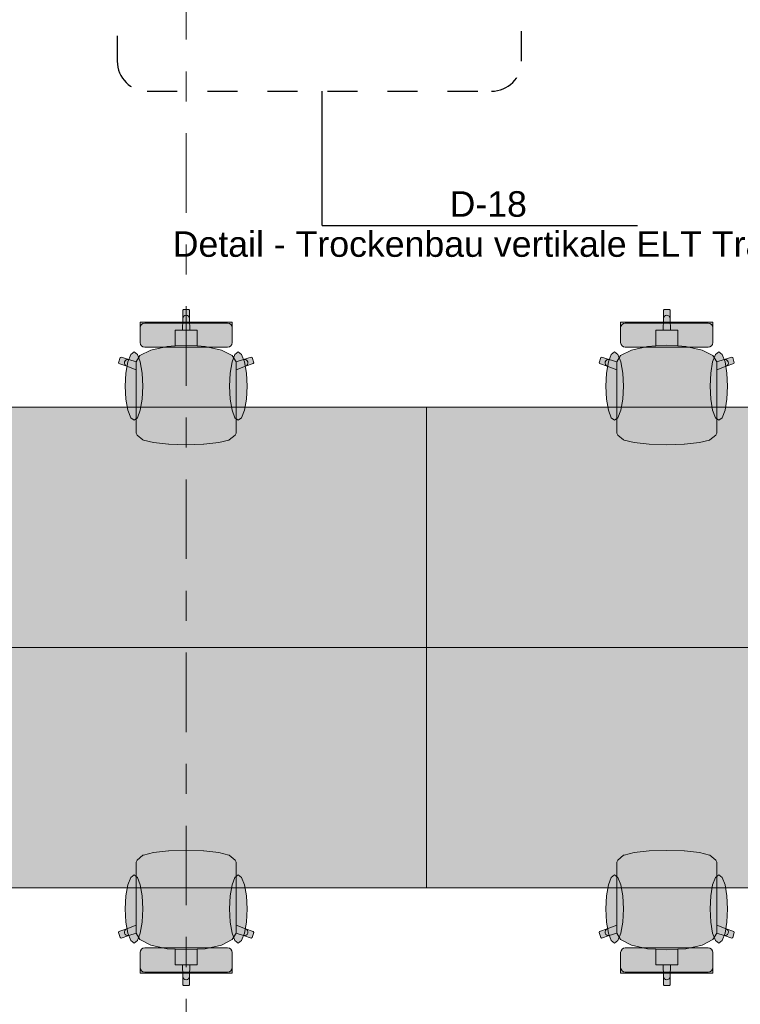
# Model space of a CAD drawing. Header units: metres. Extents: x -3.6 to 84.5, y -11 to 16.8.
# Tile 189 of 256: x 32.4 to 34.8, y 1.8 to 5. Entities that reach past the tile are written whole.
import ezdxf

# ---------------------------------------------------------------- set-up
doc = ezdxf.new("R2010")
doc.units = ezdxf.units.M
doc.header["$MEASUREMENT"] = 0
doc.linetypes.add('Punktlinie eng', pattern=[0.0375, 0.0125, -0.025])
doc.linetypes.add('Strichlinie doppelt', pattern=[0.546806, 0.264583, -0.105833, 0.070556, -0.105833])
for name, color, linetype in [('208 - Marker.Detail', 7, 'Continuous'), ('451 - Universal.Achsen Raster', 7, 'Continuous'), ('701 - Einrichtung.Möbel', 7, 'Continuous')]:
    doc.layers.add(name, color=color, linetype=linetype)
doc.styles.add('ERSTELLTER_STIL_2', font='txt')

msp = doc.modelspace()

# ---------------------------------------------------------------- hatches: boundary and pattern name
at = {"layer": '701 - Einrichtung.Möbel', "linetype": 'Continuous', "lineweight": 0, "true_color": 0x3a3a3a}
for points in [[(32.7636, 3.7151), (32.7636, 3.6876), (32.7636, 3.6639), (32.7669, 3.6574), (32.7863, 3.6412), (32.7879, 3.6405), (32.8212, 3.6324), (32.8711, 3.6269), (32.8719, 3.6269), (32.93, 3.625), (32.93, 4.075), (32.9212, 4.075), (32.919, 4.0727), (32.919, 4.0446), (32.9177, 4.0065), (32.8935, 4.0065), (32.8935, 3.9837), (32.8935, 3.9542), (32.8663, 3.9524), (32.8123, 3.9403), (32.7763, 3.9221), (32.7637, 3.9009), (32.7389, 3.9083), (32.7132, 3.917), (32.7104, 3.9155), (32.705, 3.8981), (32.7064, 3.8953), (32.7321, 3.8866), (32.7636, 3.8746)], [(33.0964, 3.7151), (33.0964, 3.8746), (33.1279, 3.8866), (33.1536, 3.8953), (33.155, 3.8981), (33.1496, 3.9155), (33.1468, 3.917), (33.1211, 3.9083), (33.0963, 3.9009), (33.0837, 3.9221), (33.0477, 3.9403), (32.9937, 3.9524), (32.9665, 3.9542), (32.9665, 3.9837), (32.9665, 4.0065), (32.9423, 4.0065), (32.941, 4.0446), (32.941, 4.0727), (32.9388, 4.075), (32.93, 4.075), (32.93, 3.625), (32.9881, 3.6269), (32.9889, 3.6269), (33.0388, 3.6324), (33.0721, 3.6405), (33.0737, 3.6412), (33.0931, 3.6574), (33.0964, 3.6639), (33.0964, 3.6876)], [(34.3636, 3.7151), (34.3636, 3.6876), (34.3636, 3.6639), (34.3669, 3.6574), (34.3863, 3.6412), (34.3879, 3.6405), (34.4212, 3.6324), (34.4711, 3.6269), (34.4719, 3.6269), (34.53, 3.625), (34.53, 4.075), (34.5212, 4.075), (34.519, 4.0727), (34.519, 4.0446), (34.5177, 4.0065), (34.4935, 4.0065), (34.4935, 3.9837), (34.4935, 3.9542), (34.4663, 3.9524), (34.4123, 3.9403), (34.3763, 3.9221), (34.3637, 3.9009), (34.3389, 3.9083), (34.3132, 3.917), (34.3104, 3.9155), (34.305, 3.8981), (34.3064, 3.8953), (34.3321, 3.8866), (34.3636, 3.8746)], [(34.6964, 3.7151), (34.6964, 3.8746), (34.7279, 3.8866), (34.7536, 3.8953), (34.755, 3.8981), (34.7496, 3.9155), (34.7468, 3.917), (34.7211, 3.9083), (34.6963, 3.9009), (34.6837, 3.9221), (34.6477, 3.9403), (34.5937, 3.9524), (34.5665, 3.9542), (34.5665, 3.9837), (34.5665, 4.0065), (34.5423, 4.0065), (34.541, 4.0446), (34.541, 4.0727), (34.5388, 4.075), (34.53, 4.075), (34.53, 3.625), (34.5881, 3.6269), (34.5889, 3.6269), (34.6388, 3.6324), (34.6721, 3.6405), (34.6737, 3.6412), (34.6931, 3.6574), (34.6964, 3.6639), (34.6964, 3.6876)], [(32.792, 3.9498), (32.93, 3.9498), (32.93, 4.0335), (32.7766, 4.0335), (32.7766, 4.026), (32.7766, 4.0226), (32.7766, 4.0148), (32.7766, 4.0113), (32.7766, 4.0013), (32.7766, 3.9767), (32.7766, 3.9685), (32.7766, 3.9651), (32.7778, 3.9592), (32.7811, 3.9543), (32.7861, 3.951)], [(33.068, 3.9498), (33.0739, 3.951), (33.0789, 3.9543), (33.0822, 3.9592), (33.0834, 3.9651), (33.0834, 3.9685), (33.0834, 3.9767), (33.0834, 4.0013), (33.0834, 4.0113), (33.0834, 4.0148), (33.0834, 4.0226), (33.0834, 4.026), (33.0834, 4.0335), (32.93, 4.0335), (32.93, 3.9498)], [(34.392, 3.9498), (34.53, 3.9498), (34.53, 4.0335), (34.3766, 4.0335), (34.3766, 4.026), (34.3766, 4.0226), (34.3766, 4.0148), (34.3766, 4.0113), (34.3766, 4.0013), (34.3766, 3.9767), (34.3766, 3.9685), (34.3766, 3.9651), (34.3778, 3.9592), (34.3811, 3.9543), (34.3861, 3.951)], [(34.668, 3.9498), (34.6739, 3.951), (34.6789, 3.9543), (34.6822, 3.9592), (34.6834, 3.9651), (34.6834, 3.9685), (34.6834, 3.9767), (34.6834, 4.0013), (34.6834, 4.0113), (34.6834, 4.0148), (34.6834, 4.0226), (34.6834, 4.026), (34.6834, 4.0335), (34.53, 4.0335), (34.53, 3.9498)], [(32.7273, 3.8202), (32.7295, 3.7767), (32.7359, 3.7398), (32.7453, 3.7152), (32.7565, 3.7065), (32.7677, 3.7152), (32.7772, 3.7398), (32.7835, 3.7767), (32.7857, 3.8202), (32.7835, 3.8637), (32.7772, 3.9006), (32.7677, 3.9252), (32.7565, 3.9338), (32.7453, 3.9252), (32.7359, 3.9006), (32.7295, 3.8637)], [(33.1327, 3.8202), (33.1305, 3.8637), (33.1241, 3.9006), (33.1147, 3.9252), (33.1035, 3.9338), (33.0923, 3.9252), (33.0828, 3.9006), (33.0765, 3.8637), (33.0743, 3.8202), (33.0765, 3.7767), (33.0828, 3.7398), (33.0923, 3.7152), (33.1035, 3.7065), (33.1147, 3.7152), (33.1241, 3.7398), (33.1305, 3.7767)], [(34.3273, 3.8202), (34.3295, 3.7767), (34.3359, 3.7398), (34.3453, 3.7152), (34.3565, 3.7065), (34.3677, 3.7152), (34.3772, 3.7398), (34.3835, 3.7767), (34.3857, 3.8202), (34.3835, 3.8637), (34.3772, 3.9006), (34.3677, 3.9252), (34.3565, 3.9338), (34.3453, 3.9252), (34.3359, 3.9006), (34.3295, 3.8637)], [(34.7327, 3.8202), (34.7305, 3.8637), (34.7241, 3.9006), (34.7147, 3.9252), (34.7035, 3.9338), (34.6923, 3.9252), (34.6828, 3.9006), (34.6765, 3.8637), (34.6743, 3.8202), (34.6765, 3.7767), (34.6828, 3.7398), (34.6923, 3.7152), (34.7035, 3.7065), (34.7147, 3.7152), (34.7241, 3.7398), (34.7305, 3.7767)], [(32.13, 2.95), (33.73, 2.95), (33.73, 3.75), (32.13, 3.75)], [(33.73, 2.95), (35.33, 2.95), (35.33, 3.75), (33.73, 3.75)], [(32.13, 2.95), (32.13, 2.15), (33.73, 2.15), (33.73, 2.95)], [(33.73, 2.95), (33.73, 2.15), (35.33, 2.15), (35.33, 2.95)], [(32.7636, 2.1849), (32.7636, 2.0254), (32.7321, 2.0134), (32.7064, 2.0047), (32.705, 2.0018), (32.7104, 1.9845), (32.7132, 1.983), (32.7389, 1.9917), (32.7637, 1.9991), (32.7763, 1.9778), (32.8123, 1.9597), (32.8663, 1.9476), (32.8935, 1.9458), (32.8935, 1.9163), (32.8935, 1.8934), (32.9177, 1.8934), (32.919, 1.8554), (32.919, 1.8273), (32.9212, 1.825), (32.93, 1.825), (32.93, 2.275), (32.8719, 2.2731), (32.8711, 2.273), (32.8212, 2.2676), (32.7879, 2.2594), (32.7863, 2.2587), (32.7669, 2.2426), (32.7636, 2.236), (32.7636, 2.2124)], [(33.0964, 2.1849), (33.0964, 2.2124), (33.0964, 2.236), (33.0931, 2.2426), (33.0737, 2.2587), (33.0721, 2.2594), (33.0388, 2.2676), (32.9889, 2.273), (32.9881, 2.2731), (32.93, 2.275), (32.93, 1.825), (32.9388, 1.825), (32.941, 1.8273), (32.941, 1.8554), (32.9423, 1.8934), (32.9665, 1.8934), (32.9665, 1.9163), (32.9665, 1.9458), (32.9937, 1.9476), (33.0477, 1.9597), (33.0837, 1.9778), (33.0963, 1.9991), (33.1211, 1.9917), (33.1468, 1.983), (33.1496, 1.9845), (33.155, 2.0018), (33.1536, 2.0047), (33.1279, 2.0134), (33.0964, 2.0254)], [(34.3636, 2.1849), (34.3636, 2.0254), (34.3321, 2.0134), (34.3064, 2.0047), (34.305, 2.0018), (34.3104, 1.9845), (34.3132, 1.983), (34.3389, 1.9917), (34.3637, 1.9991), (34.3763, 1.9778), (34.4123, 1.9597), (34.4663, 1.9476), (34.4935, 1.9458), (34.4935, 1.9163), (34.4935, 1.8934), (34.5177, 1.8934), (34.519, 1.8554), (34.519, 1.8273), (34.5212, 1.825), (34.53, 1.825), (34.53, 2.275), (34.4719, 2.2731), (34.4711, 2.273), (34.4212, 2.2676), (34.3879, 2.2594), (34.3863, 2.2587), (34.3669, 2.2426), (34.3636, 2.236), (34.3636, 2.2124)], [(34.6964, 2.1849), (34.6964, 2.2124), (34.6964, 2.236), (34.6931, 2.2426), (34.6737, 2.2587), (34.6721, 2.2594), (34.6388, 2.2676), (34.5889, 2.273), (34.5881, 2.2731), (34.53, 2.275), (34.53, 1.825), (34.5388, 1.825), (34.541, 1.8273), (34.541, 1.8554), (34.5423, 1.8934), (34.5665, 1.8934), (34.5665, 1.9163), (34.5665, 1.9458), (34.5937, 1.9476), (34.6477, 1.9597), (34.6837, 1.9778), (34.6963, 1.9991), (34.7211, 1.9917), (34.7468, 1.983), (34.7496, 1.9845), (34.755, 2.0018), (34.7536, 2.0047), (34.7279, 2.0134), (34.6964, 2.0254)], [(32.7273, 2.0798), (32.7295, 2.0363), (32.7359, 1.9994), (32.7453, 1.9748), (32.7565, 1.9661), (32.7677, 1.9748), (32.7772, 1.9994), (32.7835, 2.0363), (32.7857, 2.0798), (32.7835, 2.1233), (32.7772, 2.1601), (32.7677, 2.1848), (32.7565, 2.1934), (32.7453, 2.1848), (32.7359, 2.1601), (32.7295, 2.1233)], [(33.1327, 2.0798), (33.1305, 2.1233), (33.1241, 2.1601), (33.1147, 2.1848), (33.1035, 2.1934), (33.0923, 2.1848), (33.0828, 2.1601), (33.0765, 2.1233), (33.0743, 2.0798), (33.0765, 2.0363), (33.0828, 1.9994), (33.0923, 1.9748), (33.1035, 1.9661), (33.1147, 1.9748), (33.1241, 1.9994), (33.1305, 2.0363)], [(34.3273, 2.0798), (34.3295, 2.0363), (34.3359, 1.9994), (34.3453, 1.9748), (34.3565, 1.9661), (34.3677, 1.9748), (34.3772, 1.9994), (34.3835, 2.0363), (34.3857, 2.0798), (34.3835, 2.1233), (34.3772, 2.1601), (34.3677, 2.1848), (34.3565, 2.1934), (34.3453, 2.1848), (34.3359, 2.1601), (34.3295, 2.1233)], [(34.7327, 2.0798), (34.7305, 2.1233), (34.7241, 2.1601), (34.7147, 2.1848), (34.7035, 2.1934), (34.6923, 2.1848), (34.6828, 2.1601), (34.6765, 2.1233), (34.6743, 2.0798), (34.6765, 2.0363), (34.6828, 1.9994), (34.6923, 1.9748), (34.7035, 1.9661), (34.7147, 1.9748), (34.7241, 1.9994), (34.7305, 2.0363)], [(32.792, 1.9501), (32.7861, 1.949), (32.7811, 1.9457), (32.7778, 1.9407), (32.7766, 1.9349), (32.7766, 1.9315), (32.7766, 1.9233), (32.7766, 1.8987), (32.7766, 1.8886), (32.7766, 1.8851), (32.7766, 1.8773), (32.7766, 1.8739), (32.7766, 1.8665), (32.93, 1.8665), (32.93, 1.9501)], [(33.068, 1.9501), (32.93, 1.9501), (32.93, 1.8665), (33.0834, 1.8665), (33.0834, 1.8739), (33.0834, 1.8773), (33.0834, 1.8851), (33.0834, 1.8886), (33.0834, 1.8987), (33.0834, 1.9233), (33.0834, 1.9315), (33.0834, 1.9349), (33.0822, 1.9407), (33.0789, 1.9457), (33.0739, 1.949)], [(34.392, 1.9501), (34.3861, 1.949), (34.3811, 1.9457), (34.3778, 1.9407), (34.3766, 1.9349), (34.3766, 1.9315), (34.3766, 1.9233), (34.3766, 1.8987), (34.3766, 1.8886), (34.3766, 1.8851), (34.3766, 1.8773), (34.3766, 1.8739), (34.3766, 1.8665), (34.53, 1.8665), (34.53, 1.9501)], [(34.668, 1.9501), (34.53, 1.9501), (34.53, 1.8665), (34.6834, 1.8665), (34.6834, 1.8739), (34.6834, 1.8773), (34.6834, 1.8851), (34.6834, 1.8886), (34.6834, 1.8987), (34.6834, 1.9233), (34.6834, 1.9315), (34.6834, 1.9349), (34.6822, 1.9407), (34.6789, 1.9457), (34.6739, 1.949)]]:
    msp.add_hatch(color=250, dxfattribs=at).paths.add_polyline_path(points)

# ---------------------------------------------------------------- linework, layer by layer
at = {"layer": '208 - Marker.Detail', "color": 30, "linetype": 'Punktlinie eng', "lineweight": 25, "true_color": 0xff6e00}
for p, q in [((32.7006, 5.9866), (32.7006, 4.9017)), ((34.0466, 4.9017), (34.0466, 5.9866)), ((32.8006, 4.8017), (33.9466, 4.8017))]:
    msp.add_line(p, q, dxfattribs=at)
at = {"layer": '208 - Marker.Detail', "color": 30, "linetype": 'Continuous', "lineweight": 25, "true_color": 0xff6e00}
for p, q in [((33.383, 4.3551), (33.383, 4.8017)), ((33.383, 4.3551), (33.433, 4.3551)), ((33.433, 4.3551), (34.433, 4.3551))]:
    msp.add_line(p, q, dxfattribs=at)
at = {"layer": '208 - Marker.Detail', "color": 30, "linetype": 'Punktlinie eng', "lineweight": 25, "true_color": 0xff6e00}
for centre, start, end in [((32.8006, 4.9017), 180, 270), ((33.9466, 4.9017), 270, 0)]:
    msp.add_arc(centre, 0.1, start, end, dxfattribs=at)
at = {"layer": '451 - Universal.Achsen Raster', "color": 160, "linetype": 'Strichlinie doppelt', "lineweight": 9, "true_color": 0x3232ff}
msp.add_line((32.93, -10.585), (32.93, 16.355), dxfattribs=at)
at = {"layer": '701 - Einrichtung.Möbel', "color": 7, "linetype": 'Continuous', "lineweight": 5, "true_color": 0xebebeb}
for p, q in [((32.919, 4.0727), (32.9212, 4.075)), ((32.919, 4.0446), (32.919, 4.0727)), ((32.9212, 4.075), (32.93, 4.075)), ((32.9388, 4.075), (32.93, 4.075)), ((32.941, 4.0727), (32.9388, 4.075)), ((32.941, 4.0446), (32.941, 4.0727)), ((34.519, 4.0727), (34.5212, 4.075)), ((34.519, 4.0446), (34.519, 4.0727)), ((34.5212, 4.075), (34.53, 4.075)), ((34.5388, 4.075), (34.53, 4.075)), ((34.541, 4.0727), (34.5388, 4.075)), ((34.541, 4.0446), (34.541, 4.0727)), ((32.7766, 4.026), (32.7766, 4.0335)), ((32.7766, 4.0335), (32.93, 4.0335)), ((32.9177, 4.0065), (32.919, 4.0446)), ((32.919, 4.0446), (32.9199, 4.0489)), ((32.9199, 4.0489), (32.9223, 4.0526)), ((32.9223, 4.0526), (32.9258, 4.0551)), ((32.9258, 4.0551), (32.93, 4.056)), ((32.9342, 4.0551), (32.93, 4.056)), ((33.0834, 4.0335), (32.93, 4.0335)), ((32.9377, 4.0526), (32.9342, 4.0551)), ((32.9401, 4.0489), (32.9377, 4.0526)), ((32.941, 4.0446), (32.9401, 4.0489)), ((32.9423, 4.0065), (32.941, 4.0446)), ((33.0834, 4.026), (33.0834, 4.0335)), ((34.3766, 4.026), (34.3766, 4.0335)), ((34.3766, 4.0335), (34.53, 4.0335)), ((34.5177, 4.0065), (34.519, 4.0446)), ((34.519, 4.0446), (34.5199, 4.0489)), ((34.5199, 4.0489), (34.5223, 4.0526)), ((34.5223, 4.0526), (34.5258, 4.0551)), ((34.5258, 4.0551), (34.53, 4.056)), ((34.5342, 4.0551), (34.53, 4.056)), ((34.6834, 4.0335), (34.53, 4.0335)), ((34.5377, 4.0526), (34.5342, 4.0551)), ((34.5401, 4.0489), (34.5377, 4.0526)), ((34.541, 4.0446), (34.5401, 4.0489)), ((34.5423, 4.0065), (34.541, 4.0446)), ((34.6834, 4.026), (34.6834, 4.0335)), ((32.7766, 4.0226), (32.7766, 4.026)), ((32.7766, 4.0148), (32.7766, 4.0226)), ((32.7778, 4.0207), (32.7766, 4.0149)), ((32.7766, 4.0113), (32.7766, 4.0148)), ((32.7766, 4.0013), (32.7766, 4.0113)), ((32.7766, 3.9767), (32.7766, 4.0013)), ((32.7811, 4.0256), (32.7778, 4.0207)), ((32.7861, 4.0289), (32.7811, 4.0256)), ((32.792, 4.03), (32.7861, 4.0289)), ((32.93, 4.03), (32.792, 4.03)), ((32.8935, 3.9837), (32.8935, 4.0065)), ((32.8935, 4.0065), (32.9177, 4.0065)), ((32.9177, 4.0065), (32.93, 4.0065)), ((32.93, 4.03), (33.068, 4.03)), ((32.9423, 4.0065), (32.93, 4.0065)), ((32.9665, 4.0065), (32.9423, 4.0065)), ((32.9665, 3.9837), (32.9665, 4.0065)), ((33.068, 4.03), (33.0739, 4.0289)), ((33.0739, 4.0289), (33.0789, 4.0256)), ((33.0789, 4.0256), (33.0822, 4.0207)), ((33.0822, 4.0207), (33.0834, 4.0149)), ((33.0834, 4.0226), (33.0834, 4.026)), ((33.0834, 4.0148), (33.0834, 4.0226)), ((33.0834, 4.0113), (33.0834, 4.0148)), ((33.0834, 4.0013), (33.0834, 4.0113)), ((33.0834, 3.9767), (33.0834, 4.0013)), ((34.3766, 4.0226), (34.3766, 4.026)), ((34.3766, 4.0148), (34.3766, 4.0226)), ((34.3778, 4.0207), (34.3766, 4.0149)), ((34.3766, 4.0113), (34.3766, 4.0148)), ((34.3766, 4.0013), (34.3766, 4.0113)), ((34.3766, 3.9767), (34.3766, 4.0013)), ((34.3811, 4.0256), (34.3778, 4.0207)), ((34.3861, 4.0289), (34.3811, 4.0256)), ((34.392, 4.03), (34.3861, 4.0289)), ((34.53, 4.03), (34.392, 4.03)), ((34.4935, 3.9837), (34.4935, 4.0065)), ((34.4935, 4.0065), (34.5177, 4.0065)), ((34.5177, 4.0065), (34.53, 4.0065)), ((34.53, 4.03), (34.668, 4.03)), ((34.5423, 4.0065), (34.53, 4.0065)), ((34.5665, 4.0065), (34.5423, 4.0065)), ((34.5665, 3.9837), (34.5665, 4.0065)), ((34.668, 4.03), (34.6739, 4.0289)), ((34.6739, 4.0289), (34.6789, 4.0256)), ((34.6789, 4.0256), (34.6822, 4.0207)), ((34.6822, 4.0207), (34.6834, 4.0149)), ((34.6834, 4.0226), (34.6834, 4.026)), ((34.6834, 4.0148), (34.6834, 4.0226)), ((34.6834, 4.0113), (34.6834, 4.0148)), ((34.6834, 4.0013), (34.6834, 4.0113)), ((34.6834, 3.9767), (34.6834, 4.0013)), ((32.7766, 3.9685), (32.7766, 3.9767)), ((32.7766, 3.9651), (32.7766, 3.9685)), ((32.8935, 3.9542), (32.8935, 3.9837)), ((32.9665, 3.9542), (32.9665, 3.9837)), ((33.0834, 3.9685), (33.0834, 3.9767)), ((33.0834, 3.9651), (33.0834, 3.9685)), ((34.3766, 3.9685), (34.3766, 3.9767)), ((34.3766, 3.9651), (34.3766, 3.9685)), ((34.4935, 3.9542), (34.4935, 3.9837)), ((34.5665, 3.9542), (34.5665, 3.9837)), ((34.6834, 3.9685), (34.6834, 3.9767)), ((34.6834, 3.9651), (34.6834, 3.9685)), ((32.7763, 3.9221), (32.8123, 3.9403)), ((32.7778, 3.9592), (32.7766, 3.9651)), ((32.7811, 3.9543), (32.7778, 3.9592)), ((32.7861, 3.951), (32.7811, 3.9543)), ((32.792, 3.9498), (32.7861, 3.951)), ((32.93, 3.9498), (32.792, 3.9498)), ((32.8123, 3.9403), (32.8663, 3.9524)), ((32.8663, 3.9524), (32.8935, 3.9542)), ((32.8935, 3.9542), (32.93, 3.9566)), ((32.9665, 3.9542), (32.93, 3.9566)), ((32.93, 3.9498), (33.068, 3.9498)), ((32.9937, 3.9524), (32.9665, 3.9542)), ((33.0477, 3.9403), (32.9937, 3.9524)), ((33.0837, 3.9221), (33.0477, 3.9403)), ((33.068, 3.9498), (33.0739, 3.951)), ((33.0739, 3.951), (33.0789, 3.9543)), ((33.0789, 3.9543), (33.0822, 3.9592)), ((33.0822, 3.9592), (33.0834, 3.9651)), ((34.3763, 3.9221), (34.4123, 3.9403)), ((34.3778, 3.9592), (34.3766, 3.9651)), ((34.3811, 3.9543), (34.3778, 3.9592)), ((34.3861, 3.951), (34.3811, 3.9543)), ((34.392, 3.9498), (34.3861, 3.951)), ((34.53, 3.9498), (34.392, 3.9498)), ((34.4123, 3.9403), (34.4663, 3.9524)), ((34.4663, 3.9524), (34.4935, 3.9542)), ((34.4935, 3.9542), (34.53, 3.9566)), ((34.5665, 3.9542), (34.53, 3.9566)), ((34.53, 3.9498), (34.668, 3.9498)), ((34.5937, 3.9524), (34.5665, 3.9542)), ((34.6477, 3.9403), (34.5937, 3.9524)), ((34.6837, 3.9221), (34.6477, 3.9403)), ((34.668, 3.9498), (34.6739, 3.951)), ((34.6739, 3.951), (34.6789, 3.9543)), ((34.6789, 3.9543), (34.6822, 3.9592)), ((34.6822, 3.9592), (34.6834, 3.9651)), ((32.705, 3.8981), (32.7104, 3.9155)), ((32.7104, 3.9155), (32.7132, 3.917)), ((32.7132, 3.917), (32.7389, 3.9083)), ((32.7246, 3.8965), (32.7251, 3.9009)), ((32.7251, 3.9009), (32.7272, 3.9048)), ((32.7272, 3.9048), (32.7305, 3.9076)), ((32.7305, 3.9076), (32.7346, 3.9088)), ((32.7346, 3.9088), (32.7389, 3.9083)), ((32.7389, 3.9083), (32.7637, 3.9009)), ((32.7636, 3.9007), (32.7637, 3.9009)), ((32.7636, 3.9007), (32.7636, 3.8746)), ((32.7637, 3.9009), (32.7763, 3.9221)), ((33.0963, 3.9009), (33.0837, 3.9221)), ((33.1211, 3.9083), (33.0963, 3.9009)), ((33.0964, 3.9007), (33.0963, 3.9009)), ((33.0964, 3.9007), (33.0964, 3.8746)), ((33.1468, 3.917), (33.1211, 3.9083)), ((33.1254, 3.9088), (33.1211, 3.9083)), ((33.1295, 3.9076), (33.1254, 3.9088)), ((33.1328, 3.9048), (33.1295, 3.9076)), ((33.1349, 3.9009), (33.1328, 3.9048)), ((33.1354, 3.8965), (33.1349, 3.9009)), ((33.1496, 3.9155), (33.1468, 3.917)), ((33.155, 3.8981), (33.1496, 3.9155)), ((34.305, 3.8981), (34.3104, 3.9155)), ((34.3104, 3.9155), (34.3132, 3.917)), ((34.3132, 3.917), (34.3389, 3.9083)), ((34.3246, 3.8965), (34.3251, 3.9009)), ((34.3251, 3.9009), (34.3272, 3.9048)), ((34.3272, 3.9048), (34.3305, 3.9076)), ((34.3305, 3.9076), (34.3346, 3.9088)), ((34.3346, 3.9088), (34.3389, 3.9083)), ((34.3389, 3.9083), (34.3637, 3.9009)), ((34.3636, 3.9007), (34.3637, 3.9009)), ((34.3636, 3.9007), (34.3636, 3.8746)), ((34.3637, 3.9009), (34.3763, 3.9221)), ((34.6963, 3.9009), (34.6837, 3.9221)), ((34.7211, 3.9083), (34.6963, 3.9009)), ((34.6964, 3.9007), (34.6963, 3.9009)), ((34.6964, 3.9007), (34.6964, 3.8746)), ((34.7468, 3.917), (34.7211, 3.9083)), ((34.7254, 3.9088), (34.7211, 3.9083)), ((34.7295, 3.9076), (34.7254, 3.9088)), ((34.7328, 3.9048), (34.7295, 3.9076)), ((34.7349, 3.9009), (34.7328, 3.9048)), ((34.7354, 3.8965), (34.7349, 3.9009)), ((34.7496, 3.9155), (34.7468, 3.917)), ((34.755, 3.8981), (34.7496, 3.9155)), ((32.7064, 3.8953), (32.705, 3.8981)), ((32.7321, 3.8866), (32.7064, 3.8953)), ((32.7257, 3.8922), (32.7246, 3.8965)), ((32.7284, 3.8887), (32.7257, 3.8922)), ((32.7321, 3.8866), (32.7284, 3.8887)), ((32.7636, 3.8746), (32.7321, 3.8866)), ((32.7636, 3.7151), (32.7636, 3.8746)), ((33.0964, 3.8746), (33.1279, 3.8866)), ((33.0964, 3.7151), (33.0964, 3.8746)), ((33.1279, 3.8866), (33.1536, 3.8953)), ((33.1279, 3.8866), (33.1316, 3.8887)), ((33.1316, 3.8887), (33.1343, 3.8922)), ((33.1343, 3.8922), (33.1354, 3.8965)), ((33.1536, 3.8953), (33.155, 3.8981)), ((34.3064, 3.8953), (34.305, 3.8981)), ((34.3321, 3.8866), (34.3064, 3.8953)), ((34.3257, 3.8922), (34.3246, 3.8965)), ((34.3284, 3.8887), (34.3257, 3.8922)), ((34.3321, 3.8866), (34.3284, 3.8887)), ((34.3636, 3.8746), (34.3321, 3.8866)), ((34.3636, 3.7151), (34.3636, 3.8746)), ((34.6964, 3.8746), (34.7279, 3.8866)), ((34.6964, 3.7151), (34.6964, 3.8746)), ((34.7279, 3.8866), (34.7536, 3.8953)), ((34.7279, 3.8866), (34.7316, 3.8887)), ((34.7316, 3.8887), (34.7343, 3.8922)), ((34.7343, 3.8922), (34.7354, 3.8965)), ((34.7536, 3.8953), (34.755, 3.8981)), ((32.7636, 3.6876), (32.7636, 3.7151)), ((33.0964, 3.6876), (33.0964, 3.7151)), ((34.3636, 3.6876), (34.3636, 3.7151)), ((34.6964, 3.6876), (34.6964, 3.7151)), ((32.7636, 3.6639), (32.7636, 3.6876)), ((33.0964, 3.6639), (33.0964, 3.6876)), ((34.3636, 3.6639), (34.3636, 3.6876)), ((34.6964, 3.6639), (34.6964, 3.6876)), ((32.7669, 3.6574), (32.7636, 3.6639)), ((32.7863, 3.6412), (32.7669, 3.6574)), ((32.7879, 3.6405), (32.7863, 3.6412)), ((32.8212, 3.6324), (32.7879, 3.6405)), ((33.0388, 3.6324), (33.0721, 3.6405)), ((33.0721, 3.6405), (33.0737, 3.6412)), ((33.0737, 3.6412), (33.0931, 3.6574)), ((33.0931, 3.6574), (33.0964, 3.6639)), ((34.3669, 3.6574), (34.3636, 3.6639)), ((34.3863, 3.6412), (34.3669, 3.6574)), ((34.3879, 3.6405), (34.3863, 3.6412)), ((34.4212, 3.6324), (34.3879, 3.6405)), ((34.6388, 3.6324), (34.6721, 3.6405)), ((34.6721, 3.6405), (34.6737, 3.6412)), ((34.6737, 3.6412), (34.6931, 3.6574)), ((34.6931, 3.6574), (34.6964, 3.6639)), ((32.8711, 3.6269), (32.8212, 3.6324)), ((32.8719, 3.6269), (32.8711, 3.6269)), ((32.93, 3.625), (32.8719, 3.6269)), ((32.93, 3.625), (32.9881, 3.6269)), ((32.9881, 3.6269), (32.9889, 3.6269)), ((32.9889, 3.6269), (33.0388, 3.6324)), ((34.4711, 3.6269), (34.4212, 3.6324)), ((34.4719, 3.6269), (34.4711, 3.6269)), ((34.53, 3.625), (34.4719, 3.6269)), ((34.53, 3.625), (34.5881, 3.6269)), ((34.5881, 3.6269), (34.5889, 3.6269)), ((34.5889, 3.6269), (34.6388, 3.6324)), ((32.8212, 2.2676), (32.7879, 2.2594)), ((32.8711, 2.273), (32.8212, 2.2676)), ((32.8719, 2.2731), (32.8711, 2.273)), ((32.93, 2.275), (32.8719, 2.2731)), ((32.93, 2.275), (32.9881, 2.2731)), ((32.9881, 2.2731), (32.9889, 2.273)), ((32.9889, 2.273), (33.0388, 2.2676)), ((33.0388, 2.2676), (33.0721, 2.2594)), ((34.4212, 2.2676), (34.3879, 2.2594)), ((34.4711, 2.273), (34.4212, 2.2676)), ((34.4719, 2.2731), (34.4711, 2.273)), ((34.53, 2.275), (34.4719, 2.2731)), ((34.53, 2.275), (34.5881, 2.2731)), ((34.5881, 2.2731), (34.5889, 2.273)), ((34.5889, 2.273), (34.6388, 2.2676)), ((34.6388, 2.2676), (34.6721, 2.2594)), ((32.7669, 2.2426), (32.7636, 2.236)), ((32.7636, 2.236), (32.7636, 2.2124)), ((32.7863, 2.2587), (32.7669, 2.2426)), ((32.7879, 2.2594), (32.7863, 2.2587)), ((33.0721, 2.2594), (33.0737, 2.2587)), ((33.0737, 2.2587), (33.0931, 2.2426)), ((33.0931, 2.2426), (33.0964, 2.236)), ((33.0964, 2.236), (33.0964, 2.2124)), ((34.3669, 2.2426), (34.3636, 2.236)), ((34.3636, 2.236), (34.3636, 2.2124)), ((34.3863, 2.2587), (34.3669, 2.2426)), ((34.3879, 2.2594), (34.3863, 2.2587)), ((34.6721, 2.2594), (34.6737, 2.2587)), ((34.6737, 2.2587), (34.6931, 2.2426)), ((34.6931, 2.2426), (34.6964, 2.236)), ((34.6964, 2.236), (34.6964, 2.2124)), ((32.7636, 2.2124), (32.7636, 2.1849)), ((33.0964, 2.2124), (33.0964, 2.1849)), ((34.3636, 2.2124), (34.3636, 2.1849)), ((34.6964, 2.2124), (34.6964, 2.1849)), ((32.7636, 2.1849), (32.7636, 2.0254)), ((33.0964, 2.1849), (33.0964, 2.0254)), ((34.3636, 2.1849), (34.3636, 2.0254)), ((34.6964, 2.1849), (34.6964, 2.0254)), ((32.7064, 2.0047), (32.705, 2.0018)), ((32.705, 2.0018), (32.7104, 1.9845)), ((32.7321, 2.0134), (32.7064, 2.0047)), ((32.7257, 2.0077), (32.7246, 2.0035)), ((32.7246, 2.0035), (32.7251, 1.999)), ((32.7284, 2.0112), (32.7257, 2.0077)), ((32.7321, 2.0134), (32.7284, 2.0112)), ((32.7636, 2.0254), (32.7321, 2.0134)), ((32.7636, 1.9992), (32.7636, 2.0254)), ((32.7636, 1.9992), (32.7637, 1.9991)), ((33.0964, 1.9992), (33.0963, 1.9991)), ((33.0964, 1.9992), (33.0964, 2.0254)), ((33.0964, 2.0254), (33.1279, 2.0134)), ((33.1279, 2.0134), (33.1316, 2.0112)), ((33.1279, 2.0134), (33.1536, 2.0047)), ((33.1316, 2.0112), (33.1343, 2.0077)), ((33.1343, 2.0077), (33.1354, 2.0035)), ((33.1354, 2.0035), (33.1349, 1.999)), ((33.155, 2.0018), (33.1496, 1.9845)), ((33.1536, 2.0047), (33.155, 2.0018)), ((34.3064, 2.0047), (34.305, 2.0018)), ((34.305, 2.0018), (34.3104, 1.9845)), ((34.3321, 2.0134), (34.3064, 2.0047)), ((34.3257, 2.0077), (34.3246, 2.0035)), ((34.3246, 2.0035), (34.3251, 1.999)), ((34.3284, 2.0112), (34.3257, 2.0077)), ((34.3321, 2.0134), (34.3284, 2.0112)), ((34.3636, 2.0254), (34.3321, 2.0134)), ((34.3636, 1.9992), (34.3636, 2.0254)), ((34.3636, 1.9992), (34.3637, 1.9991)), ((34.6964, 1.9992), (34.6963, 1.9991)), ((34.6964, 1.9992), (34.6964, 2.0254)), ((34.6964, 2.0254), (34.7279, 2.0134)), ((34.7279, 2.0134), (34.7316, 2.0112)), ((34.7279, 2.0134), (34.7536, 2.0047)), ((34.7316, 2.0112), (34.7343, 2.0077)), ((34.7343, 2.0077), (34.7354, 2.0035)), ((34.7354, 2.0035), (34.7349, 1.999)), ((34.755, 2.0018), (34.7496, 1.9845)), ((34.7536, 2.0047), (34.755, 2.0018)), ((32.7104, 1.9845), (32.7132, 1.983)), ((32.7132, 1.983), (32.7389, 1.9917)), ((32.7251, 1.999), (32.7272, 1.9951)), ((32.7272, 1.9951), (32.7305, 1.9924)), ((32.7305, 1.9924), (32.7346, 1.9912)), ((32.7346, 1.9912), (32.7389, 1.9917)), ((32.7389, 1.9917), (32.7637, 1.9991)), ((32.7637, 1.9991), (32.7763, 1.9778)), ((32.7763, 1.9778), (32.8123, 1.9597)), ((33.0837, 1.9778), (33.0477, 1.9597)), ((33.0963, 1.9991), (33.0837, 1.9778)), ((33.1211, 1.9917), (33.0963, 1.9991)), ((33.1254, 1.9912), (33.1211, 1.9917)), ((33.1468, 1.983), (33.1211, 1.9917)), ((33.1295, 1.9924), (33.1254, 1.9912)), ((33.1328, 1.9951), (33.1295, 1.9924)), ((33.1349, 1.999), (33.1328, 1.9951)), ((33.1496, 1.9845), (33.1468, 1.983)), ((34.3104, 1.9845), (34.3132, 1.983)), ((34.3132, 1.983), (34.3389, 1.9917)), ((34.3251, 1.999), (34.3272, 1.9951)), ((34.3272, 1.9951), (34.3305, 1.9924)), ((34.3305, 1.9924), (34.3346, 1.9912)), ((34.3346, 1.9912), (34.3389, 1.9917)), ((34.3389, 1.9917), (34.3637, 1.9991)), ((34.3637, 1.9991), (34.3763, 1.9778)), ((34.3763, 1.9778), (34.4123, 1.9597)), ((34.6837, 1.9778), (34.6477, 1.9597)), ((34.6963, 1.9991), (34.6837, 1.9778)), ((34.7211, 1.9917), (34.6963, 1.9991)), ((34.7254, 1.9912), (34.7211, 1.9917)), ((34.7468, 1.983), (34.7211, 1.9917)), ((34.7295, 1.9924), (34.7254, 1.9912)), ((34.7328, 1.9951), (34.7295, 1.9924)), ((34.7349, 1.999), (34.7328, 1.9951)), ((34.7496, 1.9845), (34.7468, 1.983)), ((32.7778, 1.9407), (32.7766, 1.9349)), ((32.7766, 1.9349), (32.7766, 1.9315)), ((32.7811, 1.9457), (32.7778, 1.9407)), ((32.7861, 1.949), (32.7811, 1.9457)), ((32.792, 1.9501), (32.7861, 1.949)), ((32.93, 1.9501), (32.792, 1.9501)), ((32.8123, 1.9597), (32.8663, 1.9476)), ((32.8663, 1.9476), (32.8935, 1.9458)), ((32.8935, 1.9458), (32.93, 1.9433)), ((32.8935, 1.9458), (32.8935, 1.9163)), ((32.93, 1.9501), (33.068, 1.9501)), ((32.9665, 1.9458), (32.93, 1.9433)), ((32.9937, 1.9476), (32.9665, 1.9458)), ((32.9665, 1.9458), (32.9665, 1.9163)), ((33.0477, 1.9597), (32.9937, 1.9476)), ((33.068, 1.9501), (33.0739, 1.949)), ((33.0739, 1.949), (33.0789, 1.9457)), ((33.0789, 1.9457), (33.0822, 1.9407)), ((33.0822, 1.9407), (33.0834, 1.9349)), ((33.0834, 1.9349), (33.0834, 1.9315)), ((34.3778, 1.9407), (34.3766, 1.9349)), ((34.3766, 1.9349), (34.3766, 1.9315)), ((34.3811, 1.9457), (34.3778, 1.9407)), ((34.3861, 1.949), (34.3811, 1.9457)), ((34.392, 1.9501), (34.3861, 1.949)), ((34.53, 1.9501), (34.392, 1.9501)), ((34.4123, 1.9597), (34.4663, 1.9476)), ((34.4663, 1.9476), (34.4935, 1.9458)), ((34.4935, 1.9458), (34.53, 1.9433)), ((34.4935, 1.9458), (34.4935, 1.9163)), ((34.53, 1.9501), (34.668, 1.9501)), ((34.5665, 1.9458), (34.53, 1.9433)), ((34.5937, 1.9476), (34.5665, 1.9458)), ((34.5665, 1.9458), (34.5665, 1.9163)), ((34.6477, 1.9597), (34.5937, 1.9476)), ((34.668, 1.9501), (34.6739, 1.949)), ((34.6739, 1.949), (34.6789, 1.9457)), ((34.6789, 1.9457), (34.6822, 1.9407)), ((34.6822, 1.9407), (34.6834, 1.9349)), ((34.6834, 1.9349), (34.6834, 1.9315)), ((32.7766, 1.9315), (32.7766, 1.9233)), ((32.7766, 1.9233), (32.7766, 1.8987)), ((32.8935, 1.9163), (32.8935, 1.8934)), ((32.9665, 1.9163), (32.9665, 1.8934)), ((33.0834, 1.9315), (33.0834, 1.9233)), ((33.0834, 1.9233), (33.0834, 1.8987)), ((34.3766, 1.9315), (34.3766, 1.9233)), ((34.3766, 1.9233), (34.3766, 1.8987)), ((34.4935, 1.9163), (34.4935, 1.8934)), ((34.5665, 1.9163), (34.5665, 1.8934)), ((34.6834, 1.9315), (34.6834, 1.9233)), ((34.6834, 1.9233), (34.6834, 1.8987)), ((32.7766, 1.8987), (32.7766, 1.8886)), ((32.7766, 1.8886), (32.7766, 1.8851)), ((32.7778, 1.8793), (32.7766, 1.8851)), ((32.7766, 1.8851), (32.7766, 1.8773)), ((32.7766, 1.8773), (32.7766, 1.8739)), ((32.7766, 1.8739), (32.7766, 1.8665)), ((32.7811, 1.8744), (32.7778, 1.8793)), ((32.7861, 1.8711), (32.7811, 1.8744)), ((32.792, 1.8699), (32.7861, 1.8711)), ((32.93, 1.8699), (32.792, 1.8699)), ((32.8935, 1.8934), (32.9177, 1.8934)), ((32.9177, 1.8934), (32.93, 1.8934)), ((32.9177, 1.8934), (32.919, 1.8554)), ((32.9423, 1.8934), (32.93, 1.8934)), ((32.93, 1.8699), (33.068, 1.8699)), ((32.9423, 1.8934), (32.941, 1.8554)), ((32.9665, 1.8934), (32.9423, 1.8934)), ((33.068, 1.8699), (33.0739, 1.8711)), ((33.0739, 1.8711), (33.0789, 1.8744)), ((33.0789, 1.8744), (33.0822, 1.8793)), ((33.0822, 1.8793), (33.0834, 1.8851)), ((33.0834, 1.8987), (33.0834, 1.8886)), ((33.0834, 1.8886), (33.0834, 1.8851)), ((33.0834, 1.8851), (33.0834, 1.8773)), ((33.0834, 1.8773), (33.0834, 1.8739)), ((33.0834, 1.8739), (33.0834, 1.8665)), ((34.3766, 1.8987), (34.3766, 1.8886)), ((34.3766, 1.8886), (34.3766, 1.8851)), ((34.3778, 1.8793), (34.3766, 1.8851)), ((34.3766, 1.8851), (34.3766, 1.8773)), ((34.3766, 1.8773), (34.3766, 1.8739)), ((34.3766, 1.8739), (34.3766, 1.8665)), ((34.3811, 1.8744), (34.3778, 1.8793)), ((34.3861, 1.8711), (34.3811, 1.8744)), ((34.392, 1.8699), (34.3861, 1.8711)), ((34.53, 1.8699), (34.392, 1.8699)), ((34.4935, 1.8934), (34.5177, 1.8934)), ((34.5177, 1.8934), (34.53, 1.8934)), ((34.5177, 1.8934), (34.519, 1.8554)), ((34.5423, 1.8934), (34.53, 1.8934)), ((34.53, 1.8699), (34.668, 1.8699)), ((34.5423, 1.8934), (34.541, 1.8554)), ((34.5665, 1.8934), (34.5423, 1.8934)), ((34.668, 1.8699), (34.6739, 1.8711)), ((34.6739, 1.8711), (34.6789, 1.8744)), ((34.6789, 1.8744), (34.6822, 1.8793)), ((34.6822, 1.8793), (34.6834, 1.8851)), ((34.6834, 1.8987), (34.6834, 1.8886)), ((34.6834, 1.8886), (34.6834, 1.8851)), ((34.6834, 1.8851), (34.6834, 1.8773)), ((34.6834, 1.8773), (34.6834, 1.8739)), ((34.6834, 1.8739), (34.6834, 1.8665)), ((32.7766, 1.8665), (32.93, 1.8665)), ((32.919, 1.8554), (32.9199, 1.851)), ((32.919, 1.8554), (32.919, 1.8273)), ((32.9199, 1.851), (32.9223, 1.8473)), ((32.9223, 1.8473), (32.9258, 1.8449)), ((32.9258, 1.8449), (32.93, 1.844)), ((33.0834, 1.8665), (32.93, 1.8665)), ((32.9342, 1.8449), (32.93, 1.844)), ((32.9377, 1.8473), (32.9342, 1.8449)), ((32.9401, 1.851), (32.9377, 1.8473)), ((32.941, 1.8554), (32.9401, 1.851)), ((32.941, 1.8554), (32.941, 1.8273)), ((34.3766, 1.8665), (34.53, 1.8665)), ((34.519, 1.8554), (34.5199, 1.851)), ((34.519, 1.8554), (34.519, 1.8273)), ((34.5199, 1.851), (34.5223, 1.8473)), ((34.5223, 1.8473), (34.5258, 1.8449)), ((34.5258, 1.8449), (34.53, 1.844)), ((34.6834, 1.8665), (34.53, 1.8665)), ((34.5342, 1.8449), (34.53, 1.844)), ((34.5377, 1.8473), (34.5342, 1.8449)), ((34.5401, 1.851), (34.5377, 1.8473)), ((34.541, 1.8554), (34.5401, 1.851)), ((34.541, 1.8554), (34.541, 1.8273)), ((32.919, 1.8273), (32.9212, 1.825)), ((32.9212, 1.825), (32.93, 1.825)), ((32.9388, 1.825), (32.93, 1.825)), ((32.941, 1.8273), (32.9388, 1.825)), ((34.519, 1.8273), (34.5212, 1.825)), ((34.5212, 1.825), (34.53, 1.825)), ((34.5388, 1.825), (34.53, 1.825)), ((34.541, 1.8273), (34.5388, 1.825))]:
    msp.add_line(p, q, dxfattribs=at)
at = {"layer": '701 - Einrichtung.Möbel', "color": 7, "linetype": 'Continuous', "lineweight": 5, "true_color": 0xebebeb, "flags": 128}
for points in [[(32.7273, 3.8202), (32.7295, 3.8637), (32.7359, 3.9006), (32.7453, 3.9252), (32.7565, 3.9338), (32.7677, 3.9252), (32.7772, 3.9006), (32.7835, 3.8637), (32.7857, 3.8202), (32.7835, 3.7767), (32.7772, 3.7398), (32.7677, 3.7152), (32.7565, 3.7065), (32.7453, 3.7152), (32.7359, 3.7398), (32.7295, 3.7767)], [(33.1327, 3.8202), (33.1305, 3.8637), (33.1241, 3.9006), (33.1147, 3.9252), (33.1035, 3.9338), (33.0923, 3.9252), (33.0828, 3.9006), (33.0765, 3.8637), (33.0743, 3.8202), (33.0765, 3.7767), (33.0828, 3.7398), (33.0923, 3.7152), (33.1035, 3.7065), (33.1147, 3.7152), (33.1241, 3.7398), (33.1305, 3.7767)], [(34.3273, 3.8202), (34.3295, 3.8637), (34.3359, 3.9006), (34.3453, 3.9252), (34.3565, 3.9338), (34.3677, 3.9252), (34.3772, 3.9006), (34.3835, 3.8637), (34.3857, 3.8202), (34.3835, 3.7767), (34.3772, 3.7398), (34.3677, 3.7152), (34.3565, 3.7065), (34.3453, 3.7152), (34.3359, 3.7398), (34.3295, 3.7767)], [(34.7327, 3.8202), (34.7305, 3.8637), (34.7241, 3.9006), (34.7147, 3.9252), (34.7035, 3.9338), (34.6923, 3.9252), (34.6828, 3.9006), (34.6765, 3.8637), (34.6743, 3.8202), (34.6765, 3.7767), (34.6828, 3.7398), (34.6923, 3.7152), (34.7035, 3.7065), (34.7147, 3.7152), (34.7241, 3.7398), (34.7305, 3.7767)], [(32.13, 2.95), (33.73, 2.95), (33.73, 3.75), (32.13, 3.75)], [(33.73, 2.95), (35.33, 2.95), (35.33, 3.75), (33.73, 3.75)], [(32.13, 2.95), (33.73, 2.95), (33.73, 2.15), (32.13, 2.15)], [(33.73, 2.95), (35.33, 2.95), (35.33, 2.15), (33.73, 2.15)], [(32.7273, 2.0798), (32.7295, 2.0363), (32.7359, 1.9994), (32.7453, 1.9748), (32.7565, 1.9661), (32.7677, 1.9748), (32.7772, 1.9994), (32.7835, 2.0363), (32.7857, 2.0798), (32.7835, 2.1233), (32.7772, 2.1601), (32.7677, 2.1848), (32.7565, 2.1934), (32.7453, 2.1848), (32.7359, 2.1601), (32.7295, 2.1233)], [(33.1327, 2.0798), (33.1305, 2.0363), (33.1241, 1.9994), (33.1147, 1.9748), (33.1035, 1.9661), (33.0923, 1.9748), (33.0828, 1.9994), (33.0765, 2.0363), (33.0743, 2.0798), (33.0765, 2.1233), (33.0828, 2.1601), (33.0923, 2.1848), (33.1035, 2.1934), (33.1147, 2.1848), (33.1241, 2.1601), (33.1305, 2.1233)], [(34.3273, 2.0798), (34.3295, 2.0363), (34.3359, 1.9994), (34.3453, 1.9748), (34.3565, 1.9661), (34.3677, 1.9748), (34.3772, 1.9994), (34.3835, 2.0363), (34.3857, 2.0798), (34.3835, 2.1233), (34.3772, 2.1601), (34.3677, 2.1848), (34.3565, 2.1934), (34.3453, 2.1848), (34.3359, 2.1601), (34.3295, 2.1233)], [(34.7327, 2.0798), (34.7305, 2.0363), (34.7241, 1.9994), (34.7147, 1.9748), (34.7035, 1.9661), (34.6923, 1.9748), (34.6828, 1.9994), (34.6765, 2.0363), (34.6743, 2.0798), (34.6765, 2.1233), (34.6828, 2.1601), (34.6923, 2.1848), (34.7035, 2.1934), (34.7147, 2.1848), (34.7241, 2.1601), (34.7305, 2.1233)]]:
    msp.add_lwpolyline(points, close=True, dxfattribs=at)

# ---------------------------------------------------------------- texts
at = {"layer": '208 - Marker.Detail', "color": 30, "lineweight": 25, "true_color": 0xff6e00, "char_height": 0.085, "style": 'ERSTELLTER_STIL_2'}
for s, insert, attachment_point in [('\\A1;{\\pql;\\fArial|b0|i0|c0|p38;D-18}', (33.8071, 4.3828), 7), ('\\A1;{\\pql;\\fArial|b0|i0|c0|p38;Detail - Trockenbau vertikale ELT Trasse}', (32.8854, 4.3356), 1)]:
    msp.add_mtext(s, dxfattribs=dict(at, insert=insert, attachment_point=attachment_point))

doc.saveas('drawing.dxf')
